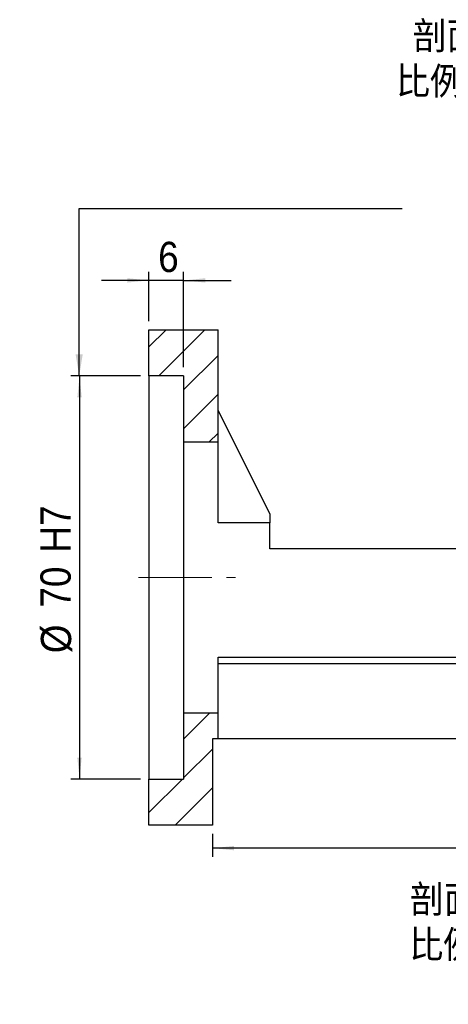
# Model space of a CAD drawing. Header units: millimetres. Extents: x 57 to 400, y 0 to 298.
# Tile 2 of 7: x 227 to 301, y 0 to 171. Entities that reach past the tile are written whole.
import ezdxf

# ---------------------------------------------------------------- set-up
doc = ezdxf.new("R2010")
doc.units = ezdxf.units.MM
doc.header["$LTSCALE"] = 1.5
doc.linetypes.add('CENTERX2', pattern=[20.32, 12.7, -2.54, 2.54, -2.54])
doc.layers.add('FORMAT', color=7, linetype='Continuous')
doc.styles.add('SLDTEXTSTYLE0', font='GOTHIC.TTF', dxfattribs={"width": 0.913, "bigfont": 'bigfont'})
doc.styles.add('SLDTEXTSTYLE1', font='GOTHIC.TTF', dxfattribs={"width": 0.913})
doc.styles.get("Standard").update_dxf_attribs({"font": 'GOTHIC.TTF'})
doc.dimstyles.new('SLDDIMSTYLE0', dxfattribs={"dimtxt": 5.25, "dimasz": 3.75, "dimexe": 0, "dimexo": 0.0625, "dimgap": 1.3125, "dimtad": 1, "dimrnd": 1e-09, "dimzin": 12, "dimdsep": 46, "dimtxsty": 'SLDTEXTSTYLE1', "dimsah": 1, "dimcen": 0.09, "dimadec": 0, "dimazin": 3, "dimtfac": 1, "dimtofl": 0, "dimtmove": 0, "dimatfit": 3, "dimfxl": 0, "dimfrac": 2, "dimtolj": 1, "dimtzin": 12, "dimarcsym": 0})
doc.dimstyles.new('SLDDIMSTYLE1', dxfattribs={"dimtxt": 5.25, "dimasz": 3.75, "dimexe": 0, "dimexo": 0.0625, "dimgap": 1.3125, "dimtad": 1, "dimrnd": 1e-09, "dimzin": 12, "dimdsep": 46, "dimtxsty": 'SLDTEXTSTYLE1', "dimsah": 1, "dimcen": 0.09, "dimadec": 0, "dimazin": 3, "dimtfac": 1, "dimtmove": 0, "dimatfit": 0, "dimfxl": 0, "dimfrac": 2, "dimtolj": 1, "dimtzin": 12, "dimarcsym": 0})
doc.dimstyles.new('SLDDIMSTYLE2', dxfattribs={"dimtxt": 0.18, "dimasz": 3.75, "dimexe": 0, "dimexo": 0.0625, "dimgap": 0, "dimtad": 0, "dimtih": 1, "dimtoh": 1, "dimdec": 0, "dimrnd": 1e-09, "dimzin": 0, "dimdsep": 46, "dimtxsty": 'Standard', "dimsah": 1, "dimcen": 0.09, "dimadec": 0, "dimazin": 0, "dimtfac": 3.75, "dimtdec": 0, "dimtofl": 0, "dimtmove": 0, "dimatfit": 3, "dimfxl": 0, "dimfrac": 2, "dimtolj": 1, "dimtzin": 0, "dimarcsym": 0})

# ---------------------------------------------------------------- blocks, each defined once
blk = doc.blocks.new('SW_SYMBOL_HOLE_DIAM')
at = {"layer": 'FORMAT', "color": 0}
blk.add_line((450, 0), (1050, 1500), dxfattribs=at)
blk.add_circle((750, 750), 525, dxfattribs=at)
blk = doc.blocks.new('SW_SYMBOL_HOLE_SPOT')
at = {"layer": 'FORMAT', "color": 0}
for p, q in [((0, 1312.5), (0, 112.5)), ((2400, 112.5), (2400, 1312.5)), ((0, 112.5), (2400, 112.5))]:
    blk.add_line(p, q, dxfattribs=at)
blk = doc.blocks.new('SW_NOTE_0')
at = {"layer": 'FORMAT', "color": 0}
blk.add_line((52.64, 0), (0, 0), dxfattribs=at)
at = {"layer": 'FORMAT', "color": 0, "xscale": 0.0043935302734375, "yscale": 0.0043935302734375, "zscale": 0.0043935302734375}
for name, p in [('SW_SYMBOL_HOLE_DIAM', (6.81, 9.28)), ('SW_SYMBOL_HOLE_DIAM', (26.05, 0.9)), ('SW_SYMBOL_HOLE_SPOT', (12.12, 0.9))]:
    blk.add_blockref(name, p, dxfattribs=at)
at = {"layer": 'FORMAT', "color": 0, "attachment_point": 1}
for s, insert, char_height, style in [('6-', (0.71, 15.15), 5.159, 'SLDTEXTSTYLE1'), ('6.6 \\M+18AAE\\M+19153\\M+18AD1\\M+190FA', (14.59, 15.15), 5.1594, 'SLDTEXTSTYLE0'), ('11', (33.84, 6.77), 5.159, 'SLDTEXTSTYLE1')]:
    blk.add_mtext(s, dxfattribs=dict(at, insert=insert, char_height=char_height, style=style))
blk = doc.blocks.new('_D_9')
at = {"layer": 'FORMAT', "color": 7}
for p, q in [((249.14, 118.91), (249.14, 127.48)), ((255.14, 110.91), (255.14, 127.48)), ((249.14, 125.98), (240.89, 125.98)), ((255.14, 125.98), (249.14, 125.98)), ((255.14, 125.98), (263.39, 125.98))]:
    blk.add_line(p, q, dxfattribs=at)
for points in [[(249.14, 125.98), (245.39, 126.36), (245.39, 125.61)], [(255.14, 125.98), (258.89, 125.61), (258.89, 126.36)]]:
    blk.add_solid(points, dxfattribs=at)
at = {"layer": 'FORMAT', "color": 7, "insert": (250.73, 132.69), "char_height": 5.25, "attachment_point": 1, "style": 'SLDTEXTSTYLE1'}
blk.add_mtext('6', dxfattribs=at)
blk = doc.blocks.new('_D_10')
at = {"layer": 'FORMAT', "color": 7}
for p, q in [((247.64, 109.41), (235.59, 109.41)), ((237.09, 109.41), (237.09, 39.41)), ((247.64, 39.41), (235.59, 39.41))]:
    blk.add_line(p, q, dxfattribs=at)
for points in [[(237.09, 109.41), (236.71, 105.66), (237.46, 105.66)], [(237.09, 39.41), (237.46, 43.16), (236.71, 43.16)]]:
    blk.add_solid(points, dxfattribs=at)
at = {"layer": 'FORMAT', "color": 7, "char_height": 5.25, "attachment_point": 1, "rotation": 90, "style": 'SLDTEXTSTYLE1'}
for s, insert in [(' H7', (230.3, 76.94)), ('70', (230.3, 69.18)), ('%%c', (230.38, 61.27))]:
    blk.add_mtext(s, dxfattribs=dict(at, insert=insert))
blk = doc.blocks.new('_D_15')
at = {"layer": 'FORMAT', "color": 7}
for p, q in [((357.14, 44.91), (357.14, 25.93)), ((260.14, 29.91), (260.14, 25.93)), ((357.14, 27.43), (260.14, 27.43))]:
    blk.add_line(p, q, dxfattribs=at)
for points in [[(260.14, 27.43), (263.89, 27.06), (263.89, 27.81)], [(357.14, 27.43), (353.39, 27.81), (353.39, 27.06)]]:
    blk.add_solid(points, dxfattribs=at)
at = {"layer": 'FORMAT', "color": 7, "insert": (303.05, 34.14), "char_height": 5.25, "attachment_point": 1, "style": 'SLDTEXTSTYLE1'}
blk.add_mtext('97', dxfattribs=at)
blk = doc.blocks.new('SW_NOTE_2')
at = {"layer": 'FORMAT', "color": 0, "char_height": 4.7625, "attachment_point": 2, "style": 'SLDTEXTSTYLE0'}
for s, insert in [('\\M+19655\\M+196CA\\M+19AA4 H-H', (15.63, 6.08)), ('\\M+194E4\\M+197E1 1 : 1.5', (15.48, -1.77))]:
    blk.add_mtext(s, dxfattribs=dict(at, insert=insert))
blk = doc.blocks.new('SW_NOTE_3')
at = {"layer": 'FORMAT', "color": 0, "char_height": 4.7625, "attachment_point": 2, "style": 'SLDTEXTSTYLE0'}
for s, insert in [('\\M+19655\\M+196CA\\M+19AA4 I-I', (12.95, 6.08)), ('\\M+194E4\\M+197E1 1 : 1.5', (12.58, -1.77))]:
    blk.add_mtext(s, dxfattribs=dict(at, insert=insert))

msp = doc.modelspace()

# ---------------------------------------------------------------- hatches: boundary and pattern name
at = {"linetype": 'Continuous', "lineweight": 18}
h = msp.add_hatch(dxfattribs=at)
h.set_pattern_fill('ANSI31', scale=1.5, style=0)
h.paths.add_polyline_path([(261.137, 117.405), (249.137, 117.405), (249.137, 109.405), (255.137, 109.405), (255.137, 97.905), (261.137, 97.905)], flags=0)
h = msp.add_hatch(dxfattribs=at)
h.set_pattern_fill('ANSI31', scale=1.5, style=0)
h.paths.add_polyline_path([(255.137, 39.405), (249.137, 39.405), (249.137, 31.405), (260.137, 31.405), (260.137, 46.405), (261.137, 46.405), (261.137, 50.905), (255.137, 50.905)], flags=0)

# ---------------------------------------------------------------- linework, layer by layer
at = {"color": 7, "linetype": 'Continuous', "lineweight": 25}
for p, q in [((249.137, 109.405), (249.137, 117.405)), ((249.137, 117.405), (261.137, 117.405)), ((261.137, 97.905), (261.137, 117.405)), ((255.137, 109.405), (249.137, 109.405)), ((249.137, 109.405), (249.137, 39.405)), ((255.137, 109.405), (255.137, 97.905)), ((261.137, 103.405), (270.137, 85.405)), ((261.137, 97.905), (255.137, 97.905)), ((255.137, 97.905), (255.137, 50.905)), ((261.137, 83.892), (261.137, 97.905)), ((270.137, 83.892), (261.137, 83.892)), ((270.137, 85.405), (270.137, 83.892)), ((270.137, 79.405), (270.137, 83.892)), ((307.137, 79.405), (270.137, 79.405)), ((261.137, 60.582), (326.137, 60.582)), ((261.137, 50.905), (261.137, 60.582)), ((326.137, 59.405), (261.137, 59.405)), ((255.137, 50.905), (255.137, 39.405)), ((255.137, 50.905), (261.137, 50.905)), ((261.137, 46.405), (261.137, 50.905)), ((261.137, 46.405), (260.137, 46.405)), ((260.137, 46.405), (260.137, 31.405)), ((332.137, 46.405), (261.137, 46.405)), ((249.137, 31.405), (249.137, 39.405)), ((249.137, 39.405), (255.137, 39.405)), ((260.137, 31.405), (249.137, 31.405))]:
    msp.add_line(p, q, dxfattribs=at)
at = {"layer": 'FORMAT', "color": 7, "linetype": 'CENTERX2', "lineweight": 18, "ltscale": 0.666667}
msp.add_line((247.346, 74.405), (264.137, 74.405), dxfattribs=at)

# ---------------------------------------------------------------- block references
at = {"layer": 'FORMAT'}
for name, p in [('SW_NOTE_3', (294.219, 164.758)), ('SW_NOTE_2', (293.622, 14.88))]:
    msp.add_blockref(name, p, dxfattribs=at)
at = {"layer": 'FORMAT', "color": 7}
msp.add_blockref('SW_NOTE_0', (148.054, 136.739), dxfattribs=at)

# ---------------------------------------------------------------- dimensions: what is measured, and where the dimension line sits
for base, p1, p2, dimstyle, picture, middle in [((249.137, 125.982), (255.137, 109.405), (249.137, 117.405), 'SLDDIMSTYLE1', '_D_9', (252.667, 125.982)), ((260.137, 27.432), (357.137, 46.405), (260.137, 31.405), 'SLDDIMSTYLE0', '_D_15', (306.928, 27.432))]:
    dim = msp.add_linear_dim(base=base, p1=p1, p2=p2, dimstyle=dimstyle, dxfattribs=at)
    dim.commit()
    dim.dimension.update_dxf_attribs({"geometry": picture, "text_midpoint": middle, "dimtype": 160})
dim = msp.add_linear_dim(base=(237.085, 39.405), p1=(249.137, 109.405), p2=(249.137, 39.405), angle=90, text='%%c<> H7', dimstyle='SLDDIMSTYLE0', dxfattribs=at)
dim.commit()
dim.dimension.update_dxf_attribs({"geometry": '_D_10', "text_midpoint": (237.085, 74.405), "dimtype": 160})

# ---------------------------------------------------------------- leaders
msp.add_leader([(237.027, 109.405), (237.027, 138.453), (293.095, 138.453)], dimstyle='SLDDIMSTYLE2', dxfattribs=at)

doc.saveas('drawing.dxf')
